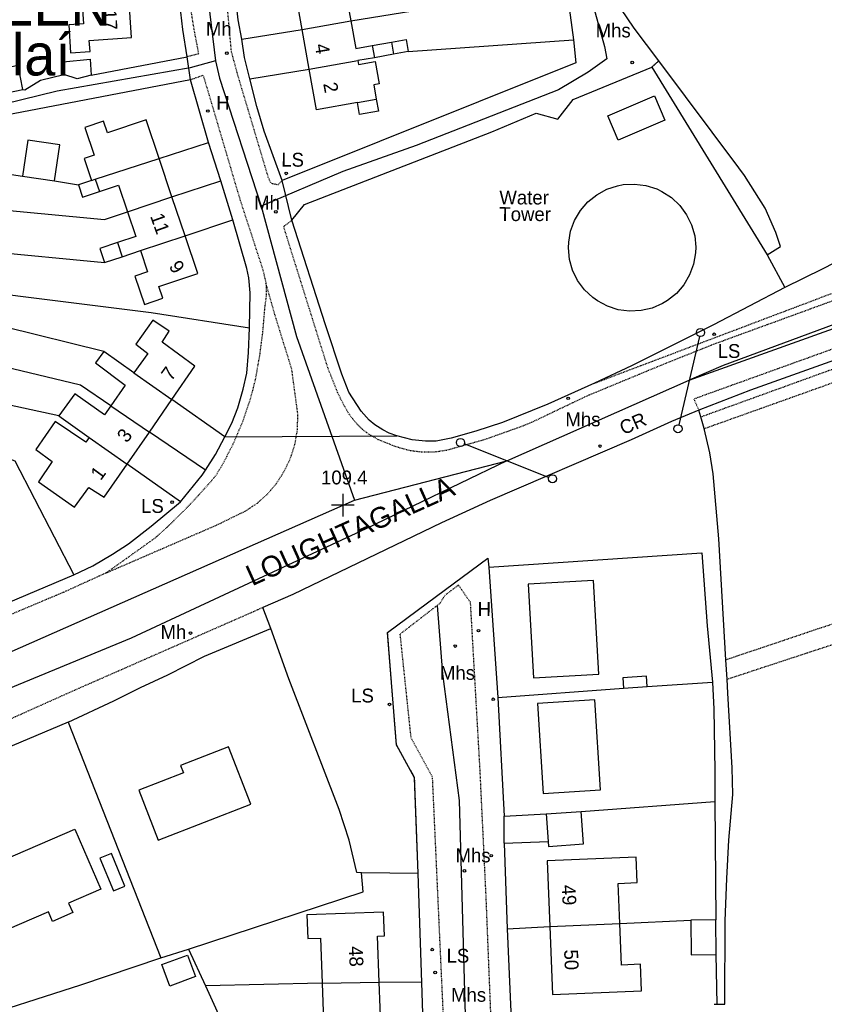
# Model space of a CAD drawing. Header units: metres. Extents: x 611948 to 1225781, y 656699 to 1316021.
# Tile 141 of 169: x 613710 to 613826, y 659101 to 659243. Entities that reach past the tile are written whole.
import ezdxf

# ---------------------------------------------------------------- set-up
doc = ezdxf.new("R2010")
doc.units = ezdxf.units.M
doc.linetypes.add('4696-08$0$PECK', pattern=[0.2, 0.1, -0.1])
for name, color, linetype in [('4696-08$0$BDY_SYM', 253, 'Continuous'), ('4696-08$0$BLD_INN_W', 253, 'Continuous'), ('4696-08$0$BLD_OTL_P', 253, 'Continuous'), ('4696-08$0$BLD_OTL_S', 253, 'Continuous'), ('4696-08$0$GEN_LIN_D', 253, 'Continuous'), ('4696-08$0$GEN_PCK_D', 253, '4696-08$0$PECK'), ('4696-08$0$HT_CTRL', 253, 'Continuous'), ('4696-08$0$OTHER_SYM', 253, 'Continuous'), ('4696-08$0$POLE_SYMB', 253, 'Continuous'), ('4696-08$0$ROADS', 253, 'Continuous'), ('4696-08$0$ROADS_CTR', 253, 'Continuous'), ('4696-08$0$ROADS_PCK', 253, '4696-08$0$PECK'), ('4696-08$0$TOWNLAND', 253, 'Continuous')]:
    doc.layers.add(name, color=color, linetype=linetype)
doc.styles.add('4696-08$0$STANDARD', font='txt')

# ---------------------------------------------------------------- blocks, each defined once
blk = doc.blocks.new('4696-08$0$43', base_point=(147.36021, 308.857352))
blk.add_line((153.849537, 308.848253), (140.769785, 308.848253))
for centre in [(140.180307, 308.837153), (154.439015, 308.859353)]:
    blk.add_circle(centre, 0.589583)
blk = doc.blocks.new('4696-08$0$13', base_point=(160450.170478, 242323.105036))
blk.add_circle((160450.170478, 242323.105036), 0.187958)
blk = doc.blocks.new('4696-08$0$35', base_point=(150.27109, 306.896499))
for p, q in [((150.27109, 308.539432), (150.27109, 305.253567)), ((151.914023, 306.896499), (148.62816, 306.896499))]:
    blk.add_line(p, q)
blk = doc.blocks.new('4696-08')
at = {"layer": '4696-08$0$BLD_INN_W', "flags": 128}
for points in [[(613750.644, 659241.764), (613757.66, 659243.011)], [(613760.759, 659239.415), (613761.067, 659237.683)], [(613763.516, 659239.905), (613763.824, 659238.173)], [(613751.667, 659236.013), (613758.682, 659237.259)], [(613758.635, 659231.2), (613761.339, 659231.681)], [(613720.831, 659220.132), (613730.04, 659223.126)], [(613720.301, 659219.954), (613720.831, 659220.132)], [(613720.831, 659220.132), (613721.419, 659218.369)], [(613725.468, 659215.457), (613731.888, 659217.615)], [(613724.026, 659210.997), (613724.688, 659208.971)], [(613727.345, 659209.858), (613733.784, 659211.967)], [(613726.371, 659192.223), (613731.862, 659188.349)], [(613723.074, 659187.447), (613728.624, 659183.676)], [(613719.957, 659182.899), (613725.409, 659179.035)], [(613786.368, 659112.315), (613796.45, 659112.751)], [(613753.556, 659104.139), (613761.782, 659104.28)]]:
    blk.add_lwpolyline(points, dxfattribs=at)
at = {"layer": '4696-08$0$BLD_OTL_P', "flags": 128}
blk.add_lwpolyline([(613798.592, 659219.451), (613800.224, 659219.24), (613801.792, 659218.74), (613802.536, 659218.387), (613803.915, 659217.488), (613805.11, 659216.358), (613806.085, 659215.032), (613806.808, 659213.554), (613807.255, 659211.97), (613807.412, 659210.332), (613807.38, 659209.509), (613807.095, 659207.888), (613806.526, 659206.344), (613805.69, 659204.927), (613804.614, 659203.681), (613803.334, 659202.648), (613802.629, 659202.221), (613801.12, 659201.566), (613799.518, 659201.19), (613797.874, 659201.107), (613796.242, 659201.319), (613794.674, 659201.818), (613793.221, 659202.589), (613792.551, 659203.07), (613791.355, 659204.2), (613790.381, 659205.526), (613789.658, 659207.004), (613789.211, 659208.588), (613789.054, 659210.226), (613789.086, 659211.049), (613789.371, 659212.67), (613789.94, 659214.214), (613790.776, 659215.631), (613791.852, 659216.877), (613793.132, 659217.91), (613794.577, 659218.699), (613796.139, 659219.216), (613796.948, 659219.368), (613798.592, 659219.451)], dxfattribs=at)
at = {"layer": '4696-08$0$BLD_OTL_S', "flags": 128}
for points in [[(613718.874, 659246.004), (613719.111, 659242.557), (613716.998, 659242.411), (613717.275, 659238.393), (613720.078, 659238.586), (613719.97, 659240.151), (613726.055, 659240.57), (613725.65, 659246.446)], [(613750.644, 659241.764), (613749.642, 659247.407)], [(613759.398, 659247.074), (613757.013, 659246.65), (613757.66, 659243.011)], [(613750.644, 659241.764), (613757.66, 659243.011)], [(613757.66, 659243.011), (613758.375, 659238.991), (613760.759, 659239.415)], [(613751.667, 659236.013), (613750.644, 659241.764)], [(613760.759, 659239.415), (613763.516, 659239.905)], [(613763.516, 659239.905), (613765.641, 659240.283), (613765.949, 659238.551)], [(613763.824, 659238.173), (613761.067, 659237.683)], [(613765.949, 659238.551), (613763.824, 659238.173)], [(613710.392, 659233.075), (613709.692, 659236.531), (613704.122, 659235.403), (613704.822, 659231.947)], [(613716.275, 659235.254), (613716.215, 659237.074), (613720.075, 659237.452), (613720.235, 659235.153)], [(613751.667, 659236.013), (613758.682, 659237.259)], [(613761.067, 659237.683), (613758.682, 659237.259)], [(613758.682, 659237.259), (613758.781, 659236.707), (613761.165, 659237.131), (613761.74, 659233.9), (613760.969, 659233.763), (613761.339, 659231.681)], [(613720.235, 659235.153), (613718.234, 659234.653), (613716.275, 659235.254)], [(613758.635, 659231.2), (613752.71, 659230.147), (613751.667, 659236.013)], [(613704.822, 659231.947), (613710.392, 659233.075)], [(613794.708, 659229.31), (613801.454, 659232.177), (613802.955, 659228.645), (613796.208, 659225.778), (613794.708, 659229.31)], [(613761.339, 659231.681), (613761.647, 659229.948), (613758.943, 659229.467), (613758.635, 659231.2)], [(613730.04, 659223.126), (613728.168, 659228.705), (613722.572, 659226.828), (613722.005, 659228.519), (613719.346, 659227.628), (613720.687, 659223.629), (613719.232, 659223.142), (613720.301, 659219.954)], [(613714.961, 659219.895), (613715.732, 659225.124), (613711.125, 659225.803), (613710.354, 659220.575)], [(613720.831, 659220.132), (613730.04, 659223.126)], [(613731.888, 659217.615), (613730.04, 659223.126)], [(613710.354, 659220.575), (613714.961, 659219.895)], [(613720.301, 659219.954), (613718.408, 659219.319)], [(613718.408, 659219.319), (613718.999, 659217.557), (613721.419, 659218.369)], [(613720.301, 659219.954), (613720.831, 659220.132)], [(613721.419, 659218.369), (613724.18, 659219.294), (613725.468, 659215.457)], [(613725.468, 659215.457), (613731.888, 659217.615)], [(613733.784, 659211.967), (613731.888, 659217.615)], [(613725.468, 659215.457), (613726.667, 659211.883), (613724.026, 659210.997)], [(613724.026, 659210.997), (613721.486, 659210.145), (613722.165, 659208.121)], [(613727.345, 659209.858), (613728.381, 659206.77), (613726.549, 659206.155), (613727.914, 659202.084), (613730.574, 659202.976), (613730.004, 659204.673), (613735.601, 659206.55), (613733.784, 659211.967)], [(613727.345, 659209.858), (613733.784, 659211.967)], [(613724.688, 659208.971), (613727.345, 659209.858)], [(613722.165, 659208.121), (613724.688, 659208.971)], [(613731.862, 659188.349), (613735.204, 659193.168), (613730.485, 659196.629), (613731.465, 659198.209), (613729.145, 659199.81), (613726.665, 659196.35), (613728.384, 659194.99), (613726.371, 659192.223)], [(613722.045, 659195.272), (613720.884, 659193.672), (613725.163, 659190.431), (613723.074, 659187.447)], [(613726.371, 659192.223), (613722.045, 659195.272)], [(613726.371, 659192.223), (613731.862, 659188.349)], [(613723.074, 659187.447), (613722.181, 659186.172), (613717.862, 659189.193), (613715.562, 659186.013)], [(613728.624, 659183.676), (613731.862, 659188.349)], [(613723.074, 659187.447), (613728.624, 659183.676)], [(613719.957, 659182.899), (613719.461, 659182.231), (613715.041, 659185.193), (613712.281, 659181.174), (613714.62, 659179.413), (613712.659, 659176.474), (613717.818, 659172.832), (613719.879, 659175.692), (613722.118, 659174.291), (613725.409, 659179.035)], [(613715.562, 659186.013), (613719.957, 659182.899)], [(613719.957, 659182.899), (613725.409, 659179.035)], [(613725.409, 659179.035), (613728.624, 659183.676)], [(613783.237, 659161.716), (613784.013, 659148.199), (613793.451, 659148.739), (613792.676, 659162.257), (613783.237, 659161.716)], [(613800.4, 659146.948), (613800.296, 659148.448), (613796.89, 659148.214), (613796.994, 659146.713)], [(613796.994, 659146.713), (613800.4, 659146.948)], [(613784.571, 659144.494), (613785.408, 659131.524), (613793.691, 659132.059), (613792.853, 659145.029), (613784.571, 659144.494)], [(613729.92, 659124.796), (613743.265, 659129.998), (613740.042, 659138.267), (613733.134, 659135.575), (613733.542, 659134.527), (613727.104, 659132.017), (613729.92, 659124.796)], [(613785.848, 659128.573), (613790.907, 659128.932)], [(613785.848, 659128.573), (613786.13, 659124.592)], [(613786.13, 659124.592), (613786.18, 659123.886), (613791.24, 659124.245), (613790.907, 659128.932)], [(613702.152, 659119.61), (613717.895, 659126.399), (613721.64, 659117.716), (613716.978, 659115.706), (613717.57, 659114.33), (613714.656, 659113.073), (613714.063, 659114.449), (613705.896, 659110.927), (613702.152, 659119.61)], [(613721.504, 659122.172), (613723.436, 659117.478), (613725.105, 659118.165), (613723.173, 659122.859), (613721.504, 659122.172)], [(613796.45, 659112.751), (613796.216, 659118.555), (613798.944, 659118.665), (613798.797, 659122.316), (613785.987, 659121.8), (613786.368, 659112.315)], [(613761.782, 659104.28), (613761.542, 659110.943), (613762.535, 659110.979), (613762.41, 659114.418), (613751.344, 659114.018), (613751.468, 659110.579), (613753.321, 659110.646), (613753.556, 659104.139)], [(613786.368, 659112.315), (613786.762, 659102.544), (613799.573, 659103.059), (613799.419, 659106.883), (613796.691, 659106.773), (613796.45, 659112.751)], [(613786.368, 659112.315), (613796.45, 659112.751)], [(613810.284, 659113.277), (613806.684, 659113.236)], [(613806.684, 659113.236), (613806.742, 659108.238), (613810.342, 659108.28)], [(613810.342, 659108.28), (613810.284, 659113.277)], [(613730.438, 659106.854), (613734.139, 659108.218), (613735.286, 659105.107), (613731.584, 659103.742), (613730.438, 659106.854)], [(613753.556, 659104.139), (613753.799, 659097.387), (613751.947, 659097.32), (613752.088, 659093.414), (613763.154, 659093.813), (613763.037, 659097.04), (613762.045, 659097.004), (613761.782, 659104.28)], [(613753.556, 659104.139), (613761.782, 659104.28)]]:
    blk.add_lwpolyline(points, dxfattribs=at)
at = {"layer": '4696-08$0$GEN_LIN_D', "flags": 128}
for points in [[(613802.076, 659237.221), (613798.538, 659241.952), (613795.679, 659246.152), (613794.02, 659248.893), (613793.08, 659251.453), (613792.861, 659254.034), (613793.262, 659257.134), (613794.403, 659259.913), (613798.085, 659267.833), (613801.866, 659273.311), (613803.947, 659276.151), (613808.449, 659281.89), (613812.47, 659286.409), (613824.133, 659298.466), (613830.695, 659305.044), (613834.216, 659308.844), (613840.038, 659316.322), (613844.28, 659321.341), (613846.021, 659323.78), (613848.962, 659327.98), (613852.643, 659334.079), (613855.561, 659339.121)], [(613757.66, 659243.011), (613783.019, 659247.156), (613788.739, 659248.155)], [(613788.739, 659248.155), (613789.757, 659240.275)], [(613734.056, 659237.809), (613733.477, 659241.749), (613732.878, 659246.789)], [(613741.956, 659240.367), (613741.437, 659243.127), (613741.118, 659246.167)], [(613741.956, 659240.367), (613750.644, 659241.764)], [(613743.135, 659234.607), (613742.356, 659237.706), (613741.956, 659240.367)], [(613789.757, 659240.275), (613790.117, 659236.934), (613747.771, 659219.945)], [(613765.949, 659238.551), (613789.757, 659240.275)], [(613720.235, 659235.153), (613734.056, 659237.809)], [(613749.19, 659214.224), (613750.99, 659216.504), (613777.993, 659226.998), (613784.394, 659229.696), (613787.534, 659228.814), (613789.735, 659231.634), (613801.056, 659236.331)], [(613801.056, 659236.331), (613817.69, 659209.226)], [(613817.69, 659209.226), (613819.65, 659210.426), (613818.93, 659212.466), (613817.432, 659215.967), (613814.412, 659220.687), (613813.633, 659221.788), (613802.076, 659237.221)], [(613710.392, 659233.075), (613710.674, 659233.035), (613712.935, 659234.434), (613716.275, 659235.254)], [(613743.135, 659234.607), (613751.667, 659236.013)], [(613734.535, 659234.489), (613688.112, 659225.601), (613687.611, 659224.061)], [(613737.172, 659225.468), (613734.535, 659234.489)], [(613747.771, 659219.945), (613745.193, 659227.086), (613744.114, 659230.626), (613743.135, 659234.607)], [(613884.363, 659234.752), (613880.397, 659233.51), (613877.278, 659234.511), (613874.077, 659234.732), (613871.677, 659234.493), (613869.637, 659233.773), (613867.697, 659232.233), (613866.316, 659230.653), (613864.356, 659228.674), (613862.375, 659227.074), (613857.954, 659224.016), (613856.054, 659222.896), (613850.954, 659220.198), (613825.629, 659207.184), (613820.268, 659204.505)], [(613730.04, 659223.126), (613737.172, 659225.468)], [(613738.931, 659219.927), (613737.172, 659225.468)], [(613687.611, 659224.061), (613710.354, 659220.575)], [(613714.961, 659219.895), (613718.408, 659219.319)], [(613731.888, 659217.615), (613738.931, 659219.927)], [(613740.67, 659214.266), (613738.931, 659219.927)], [(613685.57, 659217.782), (613722.17, 659214.351), (613725.468, 659215.457)], [(613733.784, 659211.967), (613740.67, 659214.266)], [(613743.045, 659198.706), (613743.167, 659203.766), (613742.967, 659205.926), (613742.688, 659207.266), (613740.67, 659214.266)], [(613764.288, 659183.107), (613763.222, 659183.507), (613762.288, 659183.967), (613761.128, 659184.727), (613760.333, 659185.399), (613759.179, 659186.691), (613757.383, 659189.442), (613756.364, 659192.002), (613754.006, 659199.123), (613749.19, 659214.224)], [(613688.008, 659211.401), (613722.165, 659208.121)], [(613817.69, 659209.226), (613820.268, 659204.505)], [(613690.047, 659205.76), (613728.866, 659200.929), (613743.045, 659198.706)], [(613820.268, 659204.505), (613809.986, 659199.148), (613798.165, 659193.211), (613792.825, 659190.734)], [(613722.045, 659195.272), (613693.266, 659202.419)], [(613853.209, 659203.156), (613833.466, 659196.222), (613815.324, 659189.706), (613807.864, 659186.808)], [(613739.501, 659182.966), (613740.501, 659184.947), (613741.382, 659187.146), (613742.143, 659189.866), (613742.664, 659192.166), (613742.944, 659195.126), (613743.045, 659198.706)], [(613723.074, 659187.447), (613718.683, 659190.433), (613693.224, 659196.539)], [(613792.825, 659190.734), (613786.064, 659187.714), (613779.562, 659185.056), (613775.702, 659183.797), (613772.122, 659182.778), (613770.001, 659182.358), (613768.456, 659182.345), (613766.536, 659182.547), (613764.288, 659183.107)], [(613715.562, 659186.013), (613702.464, 659188.832)], [(613739.501, 659182.966), (613731.862, 659188.349)], [(613807.864, 659186.808), (613803.923, 659185.19), (613798.082, 659182.571), (613777.779, 659173.796), (613770.759, 659170.578), (613749.316, 659160.223), (613744.989, 659158.371)], [(613808.143, 659185.868), (613807.864, 659186.808)], [(613808.623, 659184.168), (613808.143, 659185.868)], [(613811.734, 659150.787), (613810.738, 659168.247), (613809.901, 659177.627), (613809.461, 659180.667), (613808.623, 659184.168)], [(613701.26, 659182.896), (613701.28, 659182.596), (613709.239, 659179.535), (613717.735, 659163.092)], [(613736.7, 659178.187), (613728.624, 659183.676)], [(613736.7, 659178.187), (613738.18, 659180.447), (613739.501, 659182.966)], [(613733.098, 659173.588), (613725.409, 659179.035)], [(613733.098, 659173.588), (613736.219, 659177.427), (613736.7, 659178.187)], [(613717.735, 659163.092), (613720.496, 659164.371), (613723.316, 659166.051), (613725.597, 659167.55), (613728.898, 659170.109), (613733.098, 659173.588)], [(613770.033, 659159.979), (613777.437, 659165.476), (613777.576, 659164.176)], [(613777.576, 659164.176), (613808.298, 659166.228), (613809.056, 659155.708), (613809.833, 659147.607)], [(613777.576, 659164.176), (613778.852, 659145.355)], [(613704.193, 659157.356), (613717.735, 659163.092)], [(613762.975, 659154.739), (613770.033, 659159.979)], [(613746.149, 659155.328), (613744.989, 659158.371)], [(613716.91, 659141.832), (613723.511, 659144.884), (613727.33, 659146.797), (613731.29, 659148.652), (613736.59, 659151.343), (613746.149, 659155.328)], [(613759.195, 659120.094), (613758.556, 659120.115), (613757.443, 659124.793), (613755.989, 659129.232), (613748.719, 659148.069), (613746.149, 659155.328)], [(613811.953, 659148.027), (613811.734, 659150.787)], [(613800.4, 659146.948), (613809.833, 659147.607)], [(613809.833, 659147.607), (613810.012, 659143.686), (613810.169, 659134.786), (613810.168, 659130.366)], [(613810.501, 659101.111), (613811.621, 659101.126), (613811.624, 659113.146), (613811.866, 659119.246), (613812.187, 659124.786), (613812.749, 659131.366), (613812.67, 659135.226), (613812.013, 659145.986), (613811.953, 659148.027)], [(613778.852, 659145.355), (613796.994, 659146.713)], [(613778.852, 659145.355), (613779.768, 659128.235)], [(613716.91, 659141.832), (613705.388, 659136.974), (613704.487, 659133.335), (613701.287, 659131.875), (613697.828, 659133.777), (613693.167, 659131.717), (613691.766, 659130.419), (613690.926, 659128.278)], [(613716.91, 659141.832), (613730.281, 659107.808)], [(613790.907, 659128.932), (613810.168, 659130.366)], [(613810.168, 659130.366), (613810.284, 659113.277)], [(613779.768, 659128.235), (613785.848, 659128.573)], [(613779.786, 659124.335), (613786.13, 659124.592)], [(613779.786, 659124.335), (613780.223, 659112.014)], [(613734.282, 659109.046), (613759.457, 659117.359), (613759.195, 659120.094)], [(613767.385, 659119.978), (613759.195, 659120.094)], [(613767.9, 659104.257), (613767.385, 659119.978)], [(613796.45, 659112.751), (613806.684, 659113.236)], [(613780.223, 659112.014), (613786.368, 659112.315)], [(613780.223, 659112.014), (613780.74, 659100.034)], [(613730.281, 659107.808), (613734.282, 659109.046)], [(613734.282, 659109.046), (613736.7, 659103.758)], [(613701.938, 659098.555), (613718.76, 659103.91), (613730.281, 659107.808)], [(613810.501, 659101.111), (613810.342, 659108.28)], [(613767.9, 659104.257), (613761.782, 659104.28)], [(613768.297, 659092.357), (613767.9, 659104.257)], [(613753.556, 659104.139), (613736.7, 659103.758)], [(613736.7, 659103.758), (613739.799, 659096.985), (613740.076, 659091.665), (613740.657, 659091.684)], [(613810.081, 659101.106), (613810.501, 659101.111)]]:
    blk.add_lwpolyline(points, dxfattribs=at)
at = {"layer": '4696-08$0$GEN_PCK_D', "flags": 128}
for points in [[(613801.056, 659236.331), (613802.076, 659237.221)], [(613792.825, 659190.734), (613837.217, 659207.537), (613874.231, 659221.32), (613901.257, 659231.104)], [(613745.422, 659205.172), (613745.488, 659204.549), (613745.44, 659203.004), (613745.254, 659201.746), (613744.943, 659198.071), (613744.505, 659194.718), (613743.864, 659191.085), (613743.099, 659188.219), (613741.999, 659185.012), (613740.665, 659181.895), (613739.311, 659179.255), (613738.24, 659177.426), (613737.079, 659176.056), (613734.419, 659173.135), (613731.357, 659170.102), (613729.397, 659168.336), (613722.415, 659163.351)], [(613808.143, 659185.868), (613853.969, 659202.477)], [(613808.623, 659184.168), (613845.327, 659197.299), (613847.313, 659198.514), (613849.224, 659199.309), (613850.976, 659199.771), (613852.514, 659199.986), (613853.91, 659200.033), (613855.428, 659199.869), (613856.905, 659199.483), (613858.309, 659198.883), (613859.609, 659198.083), (613861.087, 659196.895), (613861.846, 659194.274), (613867.081, 659173.752), (613865.855, 659172.584), (613865.05, 659171.406), (613864.487, 659170.095), (613864.16, 659168.433), (613811.734, 659150.787)], [(613811.953, 659148.027), (613864.998, 659165.473), (613866.151, 659164.05), (613867.318, 659163.042), (613868.633, 659162.237), (613870.338, 659161.571), (613874.813, 659144.93), (613875.672, 659140.749), (613875.512, 659137.87), (613875.411, 659137.21), (613874.289, 659136.664), (613873.172, 659135.869), (613872.29, 659134.987), (613871.623, 659134.084), (613871.091, 659133.095), (613870.64, 659131.8), (613870.456, 659130.819), (613870.404, 659129.469), (613870.515, 659128.483), (613870.858, 659127.207), (613871.414, 659126.008), (613872.166, 659124.922), (613873.347, 659123.77), (613876.868, 659121.649), (613877.427, 659118.529), (613881.584, 659032.225), (613880.453, 659031.448), (613879.441, 659030.436), (613878.663, 659029.306), (613878.282, 659028.386), (613817.12, 659022.263)], [(613767.385, 659119.978), (613766.869, 659133.799), (613764.25, 659138.539), (613762.975, 659154.739)], [(613779.786, 659124.335), (613779.768, 659128.235)]]:
    blk.add_lwpolyline(points, dxfattribs=at)
at = {"layer": '4696-08$0$OTHER_SYM', "flags": 128}
for points in [[(613853.209, 659203.156), (613833.466, 659196.222), (613815.324, 659189.706), (613807.864, 659186.808)], [(613808.143, 659185.868), (613807.864, 659186.808)], [(613808.623, 659184.168), (613808.143, 659185.868)], [(613811.734, 659150.787), (613810.738, 659168.247), (613809.901, 659177.627), (613809.461, 659180.667), (613808.623, 659184.168)], [(613811.953, 659148.027), (613811.734, 659150.787)], [(613810.501, 659101.111), (613811.621, 659101.126), (613811.624, 659113.146), (613811.866, 659119.246), (613812.187, 659124.786), (613812.749, 659131.366), (613812.67, 659135.226), (613812.013, 659145.986), (613811.953, 659148.027)], [(613810.081, 659101.106), (613810.501, 659101.111)]]:
    blk.add_lwpolyline(points, dxfattribs=at)
at = {"layer": '4696-08$0$ROADS', "flags": 128}
for points in [[(613802.076, 659237.221), (613798.538, 659241.952), (613795.679, 659246.152), (613794.02, 659248.893), (613793.08, 659251.453), (613792.861, 659254.034), (613793.262, 659257.134), (613794.403, 659259.913), (613798.085, 659267.833), (613801.866, 659273.311), (613803.947, 659276.151), (613808.449, 659281.89), (613812.47, 659286.409), (613824.133, 659298.466), (613830.695, 659305.044), (613834.216, 659308.844), (613840.038, 659316.322), (613844.28, 659321.341), (613846.021, 659323.78), (613848.962, 659327.98), (613852.643, 659334.079), (613855.561, 659339.121)], [(613788.739, 659248.155), (613789.757, 659240.275)], [(613734.056, 659237.809), (613733.477, 659241.749), (613732.878, 659246.789)], [(613741.956, 659240.367), (613741.437, 659243.127), (613741.118, 659246.167)], [(613743.135, 659234.607), (613742.356, 659237.706), (613741.956, 659240.367)], [(613789.757, 659240.275), (613790.117, 659236.934), (613747.771, 659219.945)], [(613720.235, 659235.153), (613734.056, 659237.809)], [(613734.535, 659234.489), (613734.056, 659237.809)], [(613749.19, 659214.224), (613750.99, 659216.504), (613777.993, 659226.998), (613784.394, 659229.696), (613787.534, 659228.814), (613789.735, 659231.634), (613801.056, 659236.331)], [(613801.056, 659236.331), (613802.076, 659237.221)], [(613710.392, 659233.075), (613710.674, 659233.035), (613712.935, 659234.434), (613716.275, 659235.254)], [(613720.235, 659235.153), (613718.234, 659234.653), (613716.275, 659235.254)], [(613734.535, 659234.489), (613688.112, 659225.601), (613687.611, 659224.061)], [(613737.172, 659225.468), (613734.535, 659234.489)], [(613747.771, 659219.945), (613745.193, 659227.086), (613744.114, 659230.626), (613743.135, 659234.607)], [(613884.363, 659234.752), (613880.397, 659233.51), (613877.278, 659234.511), (613874.077, 659234.732), (613871.677, 659234.493), (613869.637, 659233.773), (613867.697, 659232.233), (613866.316, 659230.653), (613864.356, 659228.674), (613862.375, 659227.074), (613857.954, 659224.016), (613856.054, 659222.896), (613850.954, 659220.198), (613825.629, 659207.184), (613820.268, 659204.505)], [(613704.822, 659231.947), (613710.392, 659233.075)], [(613738.931, 659219.927), (613737.172, 659225.468)], [(613740.67, 659214.266), (613738.931, 659219.927)], [(613749.19, 659214.224), (613747.771, 659219.945)], [(613743.045, 659198.706), (613743.167, 659203.766), (613742.967, 659205.926), (613742.688, 659207.266), (613740.67, 659214.266)], [(613764.288, 659183.107), (613763.222, 659183.507), (613762.288, 659183.967), (613761.128, 659184.727), (613760.333, 659185.399), (613759.179, 659186.691), (613757.383, 659189.442), (613756.364, 659192.002), (613754.006, 659199.123), (613749.19, 659214.224)], [(613820.268, 659204.505), (613809.986, 659199.148), (613798.165, 659193.211), (613792.825, 659190.734)], [(613853.209, 659203.156), (613833.466, 659196.222), (613815.324, 659189.706), (613807.864, 659186.808)], [(613739.501, 659182.966), (613740.501, 659184.947), (613741.382, 659187.146), (613742.143, 659189.866), (613742.664, 659192.166), (613742.944, 659195.126), (613743.045, 659198.706)], [(613792.825, 659190.734), (613786.064, 659187.714), (613779.562, 659185.056), (613775.702, 659183.797), (613772.122, 659182.778), (613770.001, 659182.358), (613768.456, 659182.345), (613766.536, 659182.547), (613764.288, 659183.107)], [(613807.864, 659186.808), (613803.923, 659185.19), (613798.082, 659182.571), (613777.779, 659173.796), (613770.759, 659170.578), (613749.316, 659160.223), (613744.989, 659158.371)], [(613736.7, 659178.187), (613738.18, 659180.447), (613739.501, 659182.966)], [(613739.501, 659182.966), (613764.288, 659183.107)], [(613733.098, 659173.588), (613736.219, 659177.427), (613736.7, 659178.187)], [(613717.735, 659163.092), (613720.496, 659164.371), (613723.316, 659166.051), (613725.597, 659167.55), (613728.898, 659170.109), (613733.098, 659173.588)], [(613770.033, 659159.979), (613777.437, 659165.476), (613777.576, 659164.176)], [(613777.576, 659164.176), (613778.852, 659145.355)], [(613704.193, 659157.356), (613717.735, 659163.092)], [(613762.975, 659154.739), (613770.033, 659159.979)], [(613746.149, 659155.328), (613744.989, 659158.371)], [(613716.91, 659141.832), (613723.511, 659144.884), (613727.33, 659146.797), (613731.29, 659148.652), (613736.59, 659151.343), (613746.149, 659155.328)], [(613767.385, 659119.978), (613766.869, 659133.799), (613764.25, 659138.539), (613762.975, 659154.739)], [(613778.852, 659145.355), (613779.768, 659128.235)], [(613716.91, 659141.832), (613705.388, 659136.974), (613704.487, 659133.335), (613701.287, 659131.875), (613697.828, 659133.777), (613693.167, 659131.717), (613691.766, 659130.419), (613690.926, 659128.278)], [(613779.786, 659124.335), (613779.768, 659128.235)], [(613779.786, 659124.335), (613780.223, 659112.014)], [(613767.9, 659104.257), (613767.385, 659119.978)], [(613780.223, 659112.014), (613780.74, 659100.034)], [(613768.297, 659092.357), (613767.9, 659104.257)]]:
    blk.add_lwpolyline(points, dxfattribs=at)
at = {"layer": '4696-08$0$ROADS_CTR', "flags": 128}
for points in [[(613745.733, 659316.946), (613744.91, 659310.319), (613742.855, 659299.548), (613739.566, 659285.463), (613737.51, 659274.071), (613736.482, 659256.258), (613736.894, 659247.559), (613738.141, 659237.229)], [(613821.361, 659298.857), (613812.982, 659290.496), (613806.141, 659283.027), (613800.441, 659274.698), (613796.165, 659268.953), (613790.464, 659254.591), (613792.164, 659246.795), (613794.254, 659239.285), (613794.602, 659237.492), (613791.901, 659235.582), (613787.613, 659233.049), (613767.091, 659225.007), (613756.544, 659221.273), (613744.73, 659216.26)], [(613738.141, 659237.229), (613734.504, 659236.239), (613715.312, 659232.853), (613707.707, 659230.99), (613699.28, 659229.54), (613688.797, 659227.262), (613681.77, 659225.326)], [(613738.141, 659237.229), (613738.744, 659234.718), (613744.73, 659216.26)], [(613806.468, 659191.137), (613864.874, 659212.055), (613897.407, 659224.213)], [(613744.73, 659216.26), (613749.842, 659197.435), (613758.199, 659173.855)], [(613780.165, 659179.536), (613806.468, 659191.137)], [(613758.199, 659173.855), (613780.165, 659179.536)], [(613679.842, 659139.278), (613758.199, 659173.855)], [(613770.133, 659158.651), (613770.872, 659148.792), (613773.312, 659130.49), (613774.532, 659085.753), (613776.159, 659066.231), (613775.752, 659013.36)]]:
    blk.add_lwpolyline(points, dxfattribs=at)
at = {"layer": '4696-08$0$ROADS_PCK', "flags": 128}
for points in [[(613747.771, 659219.945), (613747.191, 659219.325), (613746.171, 659219.525), (613745.751, 659220.526), (613741.435, 659235.007), (613740.456, 659238.627), (613739.399, 659250.328), (613739.251, 659254.57), (613739.263, 659258.815), (613739.586, 659266.813), (613739.864, 659270.642), (613740.364, 659274.879), (613741.323, 659280.87), (613741.822, 659283.42), (613742.532, 659286.304), (613743.275, 659288.794), (613744.151, 659291.355), (613744.75, 659293.922), (613745.512, 659296.444), (613746.312, 659298.607), (613747.661, 659301.782), (613750.834, 659308.606), (613755.347, 659315.308), (613760.154, 659322.724), (613760.589, 659323.46), (613761.299, 659325.133), (613762.14, 659326.393), (613763.412, 659327.69), (613764.92, 659328.702), (613766.24, 659328.243)], [(613692.056, 659319.222), (613692.017, 659320.522), (613699.978, 659321.079), (613708.61, 659320.8), (613717.107, 659320.374), (613719.197, 659320.155), (613721.267, 659319.785), (613723.639, 659319.164), (613725.951, 659318.345), (613728.496, 659317.172), (613730.427, 659316.038), (613732.225, 659314.704), (613733.872, 659313.186), (613735.347, 659311.502), (613736.635, 659309.67), (613737.687, 659307.345), (613738.517, 659304.932), (613739.062, 659302.73), (613739.452, 659300.209), (613739.034, 659296.43), (613738.481, 659292.669), (613737.793, 659288.93), (613736.504, 659283.034), (613735.746, 659279.124), (613735.094, 659275.194), (613734.444, 659270.369), (613734.167, 659264.004), (613733.962, 659256.104), (613733.989, 659251.387), (613734.196, 659248.092), (613734.559, 659244.81), (613734.993, 659242.013), (613735.716, 659238.228), (613734.056, 659237.809)], [(613722.415, 659163.351), (613716.355, 659160.592), (613697.733, 659152.737), (613677.277, 659143.992), (613675.53, 659143.35), (613673.122, 659142.753), (613671.895, 659142.568), (613671.465, 659142.587), (613669.796, 659142.984), (613667.844, 659143.636), (613665.964, 659144.472), (613664.465, 659145.305), (613663.436, 659146.281), (613661.784, 659148.168), (613660.271, 659150.169), (613659.091, 659151.967), (613653.714, 659162.809), (613646.198, 659177.572), (613640.98, 659187.353), (613632.945, 659202.755), (613630.327, 659208.996), (613628.975, 659213.166), (613626.408, 659221.853), (613624.021, 659231.187), (613623.357, 659234.618), (613622.865, 659238.078), (613622.546, 659241.558), (613622.415, 659244.701), (613622.484, 659247.584), (613622.744, 659250.456), (613623.195, 659253.304), (613623.715, 659255.65), (613626.154, 659263.746), (613627.144, 659266.3), (613628.115, 659268.365), (613629.934, 659271.531), (613632.063, 659274.497), (613634.397, 659278.262), (613636.684, 659281.527), (613638.861, 659284.324), (613644.57, 659291.165), (613647.185, 659294.062), (613649.913, 659296.853), (613652.751, 659299.532), (613655.698, 659302.485), (613658.468, 659304.95), (613661.371, 659307.258), (613665.173, 659309.909), (613667.693, 659311.831), (613670.826, 659313.884), (613673.851, 659315.559), (613676.988, 659317.013), (613680.494, 659318.332), (613682.976, 659319.084), (613687.796, 659319.943), (613688.616, 659318.803)], [(614000.227, 659266.409), (613968.353, 659254.577), (613836.336, 659205.939), (613810.08, 659196.359), (613802.502, 659193.331), (613791.723, 659188.868), (613783.782, 659185.075), (613782.259, 659184.452), (613776.992, 659182.577), (613771.507, 659181.028), (613769.818, 659180.78), (613767.826, 659180.768), (613766.134, 659180.994), (613764.215, 659181.528), (613761.63, 659182.562), (613760.113, 659183.461), (613759.283, 659184.117), (613758.521, 659184.853), (613757.428, 659186.236), (613756.726, 659187.45), (613755.808, 659189.315), (613754.392, 659192.852), (613747.989, 659213.325), (613749.19, 659214.224)], [(613734.535, 659234.489), (613736.375, 659235.168), (613741.735, 659217.058), (613745.012, 659207.005), (613745.422, 659205.172)], [(613722.415, 659163.351), (613738.358, 659170.267), (613742.554, 659172.32), (613744.201, 659173.424), (613745.679, 659174.745), (613746.96, 659176.258), (613748.118, 659178.088), (613748.995, 659179.942), (613749.617, 659181.897), (613749.971, 659183.917), (613750.042, 659186.223), (613749.164, 659192.724), (613746.726, 659200.625), (613745.422, 659205.172)], [(613853.209, 659203.156), (613852.509, 659204.777), (613807.124, 659188.429), (613807.864, 659186.808)], [(613780.543, 659004.245), (613779.946, 659047.733), (613777.184, 659116.615), (613776.309, 659134.995), (613774.936, 659159.076), (613773.196, 659161.597), (613771.216, 659160.098), (613770.555, 659158.977), (613770.133, 659158.651)], [(613742.737, 659016.922), (613742.876, 659013.57), (613724.374, 659010.949), (613722.549, 659010.812), (613720.42, 659010.951), (613718.335, 659011.409), (613717.7, 659011.758), (613716.95, 659012.368), (613716.527, 659012.853), (613716.025, 659013.679), (613715.789, 659014.279), (613715.594, 659015.225), (613714.699, 659026.19), (613712.704, 659046.591), (613711.507, 659055.352), (613710.109, 659063.472), (613708.93, 659069.733), (613707.533, 659075.513), (613705.554, 659083.074), (613703.455, 659089.755), (613700.998, 659096.615), (613697.94, 659103.957), (613695.821, 659109.477), (613691.264, 659120.578), (613689.924, 659124.639), (613689.306, 659127.438), (613689.186, 659128.919), (613689.686, 659130.839), (613690.166, 659131.998), (613691.207, 659133.398), (613695.558, 659136.365), (613702.438, 659139.535), (613717.736, 659146.39), (613744.989, 659158.371)], [(613770.133, 659158.651), (613764.754, 659154.499), (613766.31, 659139.659), (613769.409, 659133.898), (613772.65, 659062.615), (613773.88, 659026.374), (613773.539, 659022.434), (613773.067, 659021.544), (613772.377, 659020.551), (613771.779, 659019.869), (613770.884, 659019.057), (613769.891, 659018.368), (613769.092, 659017.938), (613766.451, 659016.941), (613764.759, 659016.486), (613762.691, 659016.109), (613760.597, 659015.917), (613747.632, 659014.22), (613747.238, 659017.621)]]:
    blk.add_lwpolyline(points, dxfattribs=at)
at = {"layer": '4696-08$0$TOWNLAND', "flags": 128}
for points in [[(613905.043, 659227.841), (613894.455, 659224.026), (613811.345, 659193.288), (613806.468, 659191.137)], [(613780.165, 659179.536), (613759.831, 659169.708)], [(613759.831, 659169.708), (613725.985, 659153.909), (613681.743, 659135.644)]]:
    blk.add_lwpolyline(points, dxfattribs=at)
at = {"layer": '4696-08$0$BDY_SYM'}
for p, rotation in [((613806.468, 659191.137), 76.77700000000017), ((613780.165, 659179.536), 338.3790000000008)]:
    blk.add_blockref('4696-08$0$43', p, dxfattribs=dict(at, rotation=rotation))
at = {"layer": '4696-08$0$HT_CTRL'}
blk.add_blockref('4696-08$0$35', (613756.519, 659173.122), dxfattribs=at)
at = {"layer": '4696-08$0$OTHER_SYM'}
for p in [(613739.796, 659238.327), (613798.257, 659236.992), (613737.053, 659229.988), (613746.85, 659215.445), (613789.004, 659188.534), (613793.602, 659181.652), (613734.554, 659154.667), (613776.095, 659155.016), (613772.733, 659152.797), (613778.212, 659145.115), (613777.926, 659122.555), (613774.045, 659120.376), (613769.841, 659105.697)]:
    blk.add_blockref('4696-08$0$13', p, dxfattribs=at)
at = {"layer": '4696-08$0$POLE_SYMB'}
for p in [(613748.372, 659220.985), (613810.062, 659197.778), (613731.898, 659173.548), (613763.251, 659144.38), (613769.422, 659108.997)]:
    blk.add_blockref('4696-08$0$13', p, dxfattribs=at)
at = {"layer": '4696-08$0$TOWNLAND'}
for p, rotation in [((613806.468, 659191.137), 76.77700000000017), ((613780.165, 659179.536), 338.3790000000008)]:
    blk.add_blockref('4696-08$0$43', p, dxfattribs=dict(at, rotation=rotation))
at = {"layer": '4696-08$0$BLD_OTL_S', "style": '4696-08$0$STANDARD'}
for s, rotation, p in [('17', -87.30002, (613721.889, 659244.595)), ('4', -80.60002, (613752.476, 659239.544)), ('2', -79.10002, (613753.681, 659233.928)), ('Water', -0.1, (613779.09, 659216.516)), ('11', -70.20001, (613728.712, 659214.824)), ('Tower', -0.1, (613779.09, 659214.116)), ('9', -55.30001, (613731.358, 659207.549)), ('7', 54.20001, (613731.801, 659190.919)), ('3', 52.60001, (613725.385, 659181.998)), ('1', 53.80001, (613721.611, 659176.575)), ('49', -86.80002, (613788.055, 659118.304)), ('48', -87.30002, (613757.372, 659109.462)), ('50', -88.00002, (613788.429, 659108.981))]:
    blk.add_text(s, height=2, rotation=rotation, dxfattribs=at).set_placement(p)
at = {"layer": '4696-08$0$HT_CTRL', "style": '4696-08$0$STANDARD'}
blk.add_text('109.4', height=2, rotation=-0.1, dxfattribs=at).set_placement((613753.38, 659176.123))
at = {"layer": '4696-08$0$OTHER_SYM', "style": '4696-08$0$STANDARD'}
for s, p in [('Mh', (613736.776, 659240.849)), ('Mhs', (613792.975, 659240.612)), ('H', (613738.274, 659230.168)), ('Mh', (613743.73, 659215.766)), ('Mhs', (613788.614, 659184.505)), ('H', (613775.955, 659157.137)), ('Mh', (613730.234, 659153.829)), ('Mhs', (613770.524, 659147.932)), ('Mhs', (613772.765, 659121.596)), ('Mhs', (613772.128, 659101.483))]:
    blk.add_text(s, height=2, rotation=-0.1, dxfattribs=at).set_placement(p)
at = {"layer": '4696-08$0$POLE_SYMB', "style": '4696-08$0$STANDARD'}
for p in [(613747.651, 659221.96), (613810.564, 659194.367), (613727.434, 659172.01), (613757.731, 659144.657), (613771.482, 659107.117)]:
    blk.add_text('LS', height=2, rotation=-0.1, dxfattribs=at).set_placement(p)
at = {"layer": '4696-08$0$ROADS', "style": '4696-08$0$STANDARD'}
blk.add_text('LOUGHTAGALLA', height=3, rotation=24.20001, dxfattribs=at).set_placement((613743.436, 659161.405))
blk.add_text('LOUGHTAGALLA', height=3, rotation=24.20001, dxfattribs=at).set_placement((613743.436, 659161.405))
at = {"layer": '4696-08$0$TOWNLAND', "style": '4696-08$0$STANDARD'}
for s, height, rotation, p in [('BOWLING GREEN', 6, -0.1, (613654.405, 659242.414)), ('An Fhaiche Bollaí', 6, -0.1, (613654.405, 659235.214)), ('CR', 2, 23.7, (613796.982, 659183.211))]:
    blk.add_text(s, height=height, rotation=rotation, dxfattribs=at).set_placement(p)
blk = doc.blocks.new('OS Mapping')
blk.add_blockref('4696-08', (0, 0))

msp = doc.modelspace()

# ---------------------------------------------------------------- block references
msp.add_blockref('OS Mapping', (0, 0))

doc.saveas('drawing.dxf')
